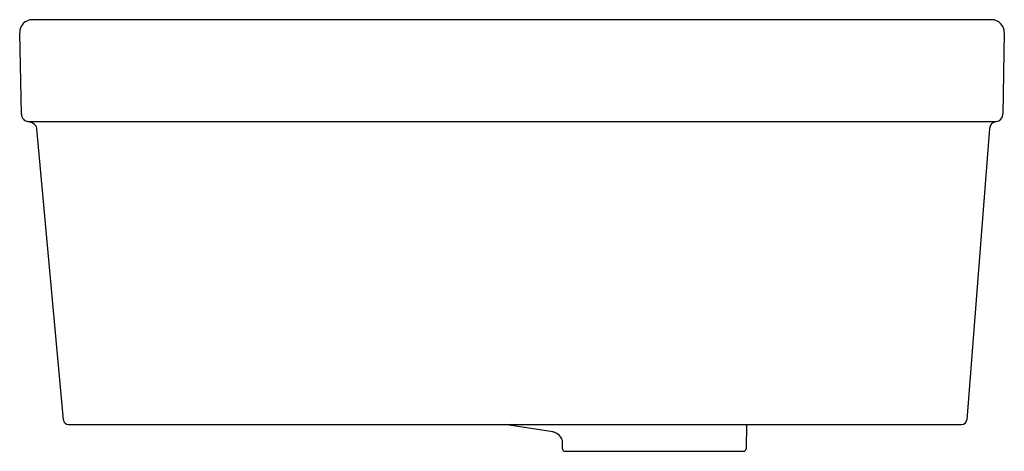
# Model space of a CAD drawing. Header units: millimetres. Extents: x -0.196 to 0.19, y -0.011 to 0.159.
import ezdxf

# ---------------------------------------------------------------- set-up
doc = ezdxf.new("R2010")
doc.units = ezdxf.units.MM
doc.layers.add('BLOCKS', color=3, linetype='Continuous')

msp = doc.modelspace()

# ---------------------------------------------------------------- linework, layer by layer
at = {"layer": 'BLOCKS'}
for p, q in [((-0.06121827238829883, 0.1589999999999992), (-0.1914469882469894, 0.158999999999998)), ((0.1850783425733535, 0.1590000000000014), (-0.06121827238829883, 0.1589999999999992)), ((-0.1957960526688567, 0.121875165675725), (-0.19644595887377, 0.153898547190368)), ((0.1900775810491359, 0.1539127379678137), (0.1895188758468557, 0.1219045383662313)), ((-0.1928260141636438, 0.1189784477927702), (-0.0627663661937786, 0.1189784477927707)), ((-0.1792810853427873, 0.001812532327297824), (-0.1896638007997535, 0.1161752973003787)), ((-0.0627663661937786, 0.1189784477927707), (0.1868782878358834, 0.1189784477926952)), ((0.184246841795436, 0.1162397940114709), (0.1753139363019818, 0.001840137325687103)), ((-0.05110546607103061, -3.623767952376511e-16), (0.1733203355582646, 1.229238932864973e-15)), ((0.08884974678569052, 9.237055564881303e-17), (0.08868352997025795, -0.009522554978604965)), ((-0.1772898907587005, -1.726618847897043e-15), (-0.1768712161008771, -1.726618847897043e-15)), ((-0.1768712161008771, -1.044497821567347e-15), (-0.05110546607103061, -3.623767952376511e-16)), ((0.01664922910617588, -0.009522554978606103), (0.01658832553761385, -0.006033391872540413)), ((0.01764907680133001, -0.01050510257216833), (0.0876836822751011, -0.01050510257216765))]:
    msp.add_line(p, q, dxfattribs=at)
at = {"layer": 'BLOCKS', "flags": 128}
for points in [[(-0.195780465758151, 0.121867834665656), (-0.1957205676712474, 0.1213433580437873), (-0.1955696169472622, 0.1208370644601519), (-0.1953323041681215, 0.1203646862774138), (-0.1950160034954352, 0.1199409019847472), (-0.1946305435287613, 0.1195788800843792), (-0.1941879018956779, 0.1192898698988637), (-0.1937018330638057, 0.1190828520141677), (-0.1931874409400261, 0.1189642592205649)], [(-0.1896638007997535, 0.1161752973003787), (-0.1896959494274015, 0.1163892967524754), (-0.1900104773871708, 0.1171476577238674), (-0.1906141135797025, 0.1178433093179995), (-0.1915061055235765, 0.1184379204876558), (-0.1927335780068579, 0.1188688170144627), (-0.1932367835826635, 0.1189550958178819)], [(-0.1931874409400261, 0.1189642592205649), (-0.1931118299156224, 0.1189713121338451), (-0.1928260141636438, 0.1189784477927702)], [(0.01279726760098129, -0.002898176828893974), (0, -0.0009341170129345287), (-0.006089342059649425, 9.237055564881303e-17)], [(0.01659315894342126, -0.006350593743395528), (0.01652885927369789, -0.006068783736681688), (0.01635134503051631, -0.005576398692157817), (0.01598048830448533, -0.00490429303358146), (0.01533138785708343, -0.004138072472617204), (0.01444399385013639, -0.003476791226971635), (0.01338051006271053, -0.003026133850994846), (0.0127898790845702, -0.002937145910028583)]]:
    msp.add_lwpolyline(points, dxfattribs=at)
at = {"layer": 'BLOCKS'}
for centre, radius, start, end in [((-0.1914469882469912, 0.1540000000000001), 0.004999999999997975, 90, 181.1626433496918), ((0.1850783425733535, 0.1540000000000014), 0.005000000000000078, 358.9999999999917, 90), ((0.1865193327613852, 0.1219568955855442), 0.0030000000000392, 276.8720011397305, 358.999999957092), ((0.1872372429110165, 0.1160000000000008), 0.002999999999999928, 96.87200115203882, 175.4153809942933), ((-0.1772898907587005, 0.001999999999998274), 0.002000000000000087, 185.3784487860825, 270), ((0.1733203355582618, 0.002000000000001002), 0.002000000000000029, 270, 355.4153809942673), ((0.01764907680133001, -0.009505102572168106), 0.001000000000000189, 181.0000000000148, 270), ((0.0876836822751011, -0.009505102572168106), 0.001000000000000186, 270, 358.9999999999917)]:
    msp.add_arc(centre, radius, start, end, dxfattribs=at)

doc.saveas('drawing.dxf')
